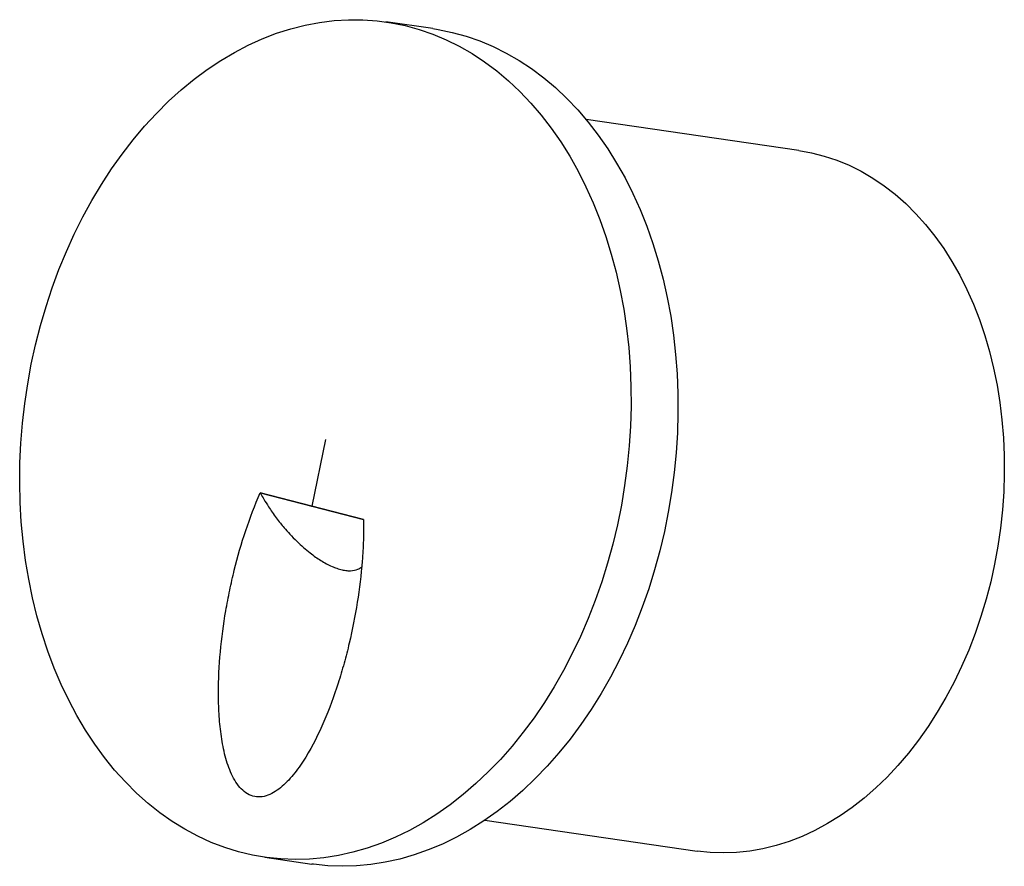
# Model space of a CAD drawing. Header units: millimetres. Extents: x -22.4 to 49.9, y -31.3 to 30.8.
import ezdxf

# ---------------------------------------------------------------- set-up
doc = ezdxf.new("R2010")
doc.units = ezdxf.units.MM
doc.header["$PDSIZE"] = -1

msp = doc.modelspace()

# ---------------------------------------------------------------- linework, layer by layer
at = {"color": 7, "linetype": 'Continuous', "lineweight": 25}
for p, q in [((7.892, 30.18), (4.444, 30.68)), ((34.76, 21.236), (19.159, 23.496)), ((-4.781, -3.921), (2.805, -5.867)), ((11.705, -27.967), (27.305, -30.226)), ((-4.444, -30.68), (-0.996, -31.179))]:
    msp.add_line(p, q, dxfattribs=at)
at = {"color": 7, "linetype": 'Continuous'}
for p, q in [((0, 0), (-0.988, -4.894)), ((2.805, -5.867), (-4.781, -3.921))]:
    msp.add_line(p, q, dxfattribs=at)
at = {"color": 7, "linetype": 'Continuous', "lineweight": 25, "flags": 128}
for points in [[(-21.598, 5.542), (-21.284, 6.968), (-20.923, 8.379), (-20.516, 9.772), (-20.062, 11.143), (-19.564, 12.489), (-19.022, 13.807), (-18.438, 15.094), (-17.813, 16.347), (-17.148, 17.564), (-16.444, 18.742), (-15.704, 19.878), (-14.929, 20.97), (-14.121, 22.014), (-13.281, 23.01), (-12.411, 23.955), (-11.514, 24.845), (-10.591, 25.681), (-9.644, 26.459), (-8.676, 27.178), (-7.689, 27.837), (-6.684, 28.433), (-5.665, 28.966), (-4.633, 29.434), (-3.59, 29.837), (-2.539, 30.173), (-1.483, 30.442), (-0.424, 30.643), (0.637, 30.775), (1.696, 30.839), (2.751, 30.834), (3.8, 30.76), (4.841, 30.617), (5.871, 30.406), (6.887, 30.128), (7.889, 29.782), (8.872, 29.369), (9.836, 28.892), (10.778, 28.349), (11.696, 27.744), (12.588, 27.076), (13.452, 26.348), (14.286, 25.561), (15.088, 24.718), (15.856, 23.819), (16.589, 22.867), (17.284, 21.863), (17.942, 20.812), (18.559, 19.713), (19.135, 18.571), (19.668, 17.387), (20.157, 16.165), (20.601, 14.906), (20.999, 13.614), (21.351, 12.292), (21.655, 10.942), (21.91, 9.568), (22.117, 8.173), (22.274, 6.759), (22.381, 5.33), (22.439, 3.889), (22.446, 2.44), (22.404, 0.985), (22.311, -0.472), (22.169, -1.928), (21.977, -3.379), (21.736, -4.823), (21.447, -6.257), (21.11, -7.676), (20.725, -9.078), (20.295, -10.46), (19.819, -11.819), (19.299, -13.151), (18.736, -14.454), (18.131, -15.725), (17.485, -16.96), (16.801, -18.158), (16.079, -19.315), (15.321, -20.429), (14.529, -21.498), (13.705, -22.519), (12.85, -23.489), (11.966, -24.407), (11.056, -25.27), (10.121, -26.077), (9.163, -26.826), (8.185, -27.515), (7.189, -28.143), (6.176, -28.708), (5.15, -29.208), (4.112, -29.644), (3.066, -30.013), (2.012, -30.316), (0.954, -30.551), (-0.106, -30.717), (-1.167, -30.815), (-2.224, -30.845), (-3.276, -30.805), (-4.322, -30.697), (-5.357, -30.52), (-6.381, -30.276), (-7.39, -29.963), (-8.383, -29.584), (-9.357, -29.139), (-10.31, -28.628), (-11.24, -28.054), (-12.146, -27.417), (-13.024, -26.72), (-13.873, -25.962), (-14.691, -25.146), (-15.476, -24.275), (-16.227, -23.349), (-16.941, -22.371), (-17.618, -21.343), (-18.255, -20.268), (-18.852, -19.147), (-19.407, -17.984), (-19.918, -16.781), (-20.385, -15.54), (-20.806, -14.264), (-21.181, -12.957), (-21.509, -11.62), (-21.788, -10.258), (-22.02, -8.873), (-22.201, -7.468), (-22.334, -6.046), (-22.416, -4.611), (-22.449, -3.166), (-22.431, -1.713), (-22.364, -0.257), (-22.246, 1.2), (-22.079, 2.654), (-21.863, 4.102), (-21.598, 5.542)], [(7.892, 30.18), (8.289, 30.118), (9.319, 29.907), (10.335, 29.628), (11.337, 29.282), (12.32, 28.87), (13.284, 28.392), (14.226, 27.85), (15.144, 27.244), (16.036, 26.577), (16.9, 25.849), (17.734, 25.062), (18.536, 24.218), (19.304, 23.319), (20.037, 22.367), (20.732, 21.364), (21.39, 20.312), (22.007, 19.214), (22.583, 18.072), (23.116, 16.888), (23.605, 15.665), (24.049, 14.407), (24.448, 13.115), (24.799, 11.792), (25.103, 10.443), (25.358, 9.069), (25.565, 7.673), (25.722, 6.259), (25.829, 4.831), (25.887, 3.39), (25.894, 1.941), (25.852, 0.486), (25.759, -0.971), (25.617, -2.427), (25.425, -3.879), (25.184, -5.323), (24.895, -6.756), (24.558, -8.175), (24.173, -9.578), (23.743, -10.96), (23.267, -12.318), (22.747, -13.651), (22.184, -14.954), (21.579, -16.224), (20.933, -17.46), (20.249, -18.658), (19.527, -19.815), (18.769, -20.929), (17.977, -21.997), (17.153, -23.018), (16.298, -23.988), (15.414, -24.906), (14.504, -25.77), (13.569, -26.577), (12.611, -27.326), (11.633, -28.015), (10.637, -28.642), (9.624, -29.207), (8.598, -29.708), (7.56, -30.143), (6.514, -30.513), (5.46, -30.815), (4.402, -31.05), (3.342, -31.217), (2.282, -31.315), (1.224, -31.344), (0.172, -31.305), (-0.874, -31.197), (-0.996, -31.179)], [(34.76, 21.236), (35.702, 21.065), (36.635, 20.826), (37.553, 20.519), (38.454, 20.147), (39.335, 19.708), (40.194, 19.206), (41.028, 18.641), (41.837, 18.014), (42.616, 17.328), (43.365, 16.584), (44.081, 15.784), (44.762, 14.93), (45.407, 14.025), (46.014, 13.07), (46.582, 12.07), (47.108, 11.025), (47.591, 9.939), (48.03, 8.814), (48.425, 7.655), (48.773, 6.463), (49.074, 5.242), (49.328, 3.995), (49.533, 2.726), (49.688, 1.437), (49.795, 0.133), (49.851, -1.183), (49.858, -2.508), (49.815, -3.839), (49.722, -5.171), (49.579, -6.501), (49.387, -7.826), (49.147, -9.143), (48.858, -10.447), (48.522, -11.735), (48.14, -13.004), (47.713, -14.25), (47.241, -15.471), (46.726, -16.662), (46.17, -17.821), (45.573, -18.945), (44.938, -20.03), (44.266, -21.075), (43.559, -22.075), (42.819, -23.029), (42.048, -23.933), (41.247, -24.786), (40.419, -25.585), (39.566, -26.329), (38.691, -27.014), (37.795, -27.64), (36.882, -28.204), (35.953, -28.705), (35.011, -29.143), (34.058, -29.514), (33.097, -29.82), (32.131, -30.058), (31.162, -30.229), (30.193, -30.331), (29.225, -30.365), (28.263, -30.33), (27.308, -30.227), (27.305, -30.226)]]:
    msp.add_lwpolyline(points, dxfattribs=at)
at = {"color": 7, "linetype": 'Continuous', "lineweight": 25}
for points, knots in [([(2.805, -5.867), (2.814, -6.373), (2.809, -6.885), (2.774, -7.907), (2.744, -8.417), (2.623, -9.941), (2.5, -10.95), (2.182, -12.958), (1.985, -13.957), (1.635, -15.446), (1.508, -15.942), (1.237, -16.925), (1.092, -17.411), (0.63, -18.853), (0.286, -19.793), (-0.499, -21.617), (-0.941, -22.506), (-1.695, -23.732), (-1.965, -24.127), (-2.536, -24.85), (-2.838, -25.182), (-3.329, -25.608), (-3.501, -25.738), (-3.853, -25.962), (-4.033, -26.055), (-4.402, -26.193), (-4.592, -26.237), (-4.963, -26.262), (-5.149, -26.245), (-5.509, -26.142), (-5.679, -26.06), (-5.999, -25.839), (-6.149, -25.7), (-6.421, -25.387), (-6.543, -25.211), (-6.768, -24.831), (-6.869, -24.627), (-7.14, -23.997), (-7.282, -23.546), (-7.513, -22.603), (-7.599, -22.12), (-7.732, -21.143), (-7.778, -20.648), (-7.838, -19.647), (-7.852, -19.14), (-7.853, -17.615), (-7.8, -16.603), (-7.615, -14.585), (-7.481, -13.58), (-7.225, -12.075), (-7.13, -11.574), (-6.922, -10.574), (-6.809, -10.076), (-6.443, -8.598), (-6.166, -7.632), (-5.535, -5.742), (-5.183, -4.818), (-4.781, -3.921)], [0, 0, 0, 0, 0.03125, 0.03125, 0.0625, 0.0625, 0.125, 0.125, 0.1875, 0.1875, 0.21875, 0.21875, 0.25, 0.25, 0.3125, 0.3125, 0.375, 0.375, 0.40625, 0.40625, 0.4375, 0.4375, 0.453125, 0.453125, 0.46875, 0.46875, 0.484375, 0.484375, 0.5, 0.5, 0.515625, 0.515625, 0.53125, 0.53125, 0.546875, 0.546875, 0.5625, 0.5625, 0.59375, 0.59375, 0.625, 0.625, 0.65625, 0.65625, 0.6875, 0.6875, 0.75, 0.75, 0.8125, 0.8125, 0.84375, 0.84375, 0.875, 0.875, 0.9375, 0.9375, 1, 1, 1, 1]), ([(-4.781, -3.921), (-4.767, -3.945), (-4.686, -4.096), (-4.492, -4.436), (-4.213, -4.886), (-3.904, -5.343), (-3.616, -5.741), (-3.322, -6.119), (-2.992, -6.519), (-2.593, -6.97), (-2.117, -7.46), (-1.616, -7.922), (-1.151, -8.308), (-0.729, -8.622), (-0.188, -8.982), (0.34, -9.266), (0.858, -9.47), (1.228, -9.577), (1.566, -9.631), (1.972, -9.642), (2.357, -9.57), (2.577, -9.415), (2.667, -9.351)], [0, 0, 0, 0, 0.0080164, 0.0493437, 0.1113556, 0.1541879, 0.1985687, 0.2416603, 0.2794719, 0.3327904, 0.3958618, 0.4535419, 0.5070683, 0.5522729, 0.592703, 0.6845061, 0.7248782, 0.7707735, 0.8174133, 0.8551689, 0.9408985, 1, 1, 1, 1])]:
    msp.add_open_spline(points, degree=3, knots=knots, dxfattribs=at)
at = {"color": 7, "linetype": 'Continuous'}
msp.add_point((-0.988, -4.894), dxfattribs=at)

doc.saveas('drawing.dxf')
